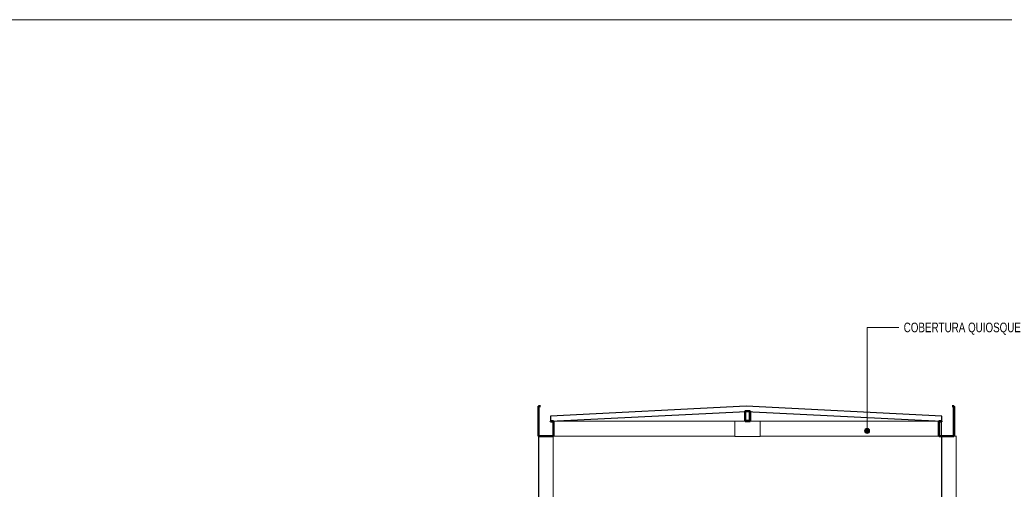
# Model space of a CAD drawing. Header units: millimetres. Extents: x -889849 to -835829, y 138522 to 158934.
# Tile 14 of 28: x -863180 to -853406, y 154274 to 158934. Entities that reach past the tile are written whole.
import ezdxf

# ---------------------------------------------------------------- set-up
doc = ezdxf.new("R2010")
doc.units = ezdxf.units.MM
doc.header["$XCLIPFRAME"] = 2
doc.linetypes.add('Tracejada', pattern=[6.35, 3.175, -3.175])
for name, color, linetype, lineweight in [('A-ROOF', 132, 'Continuous', 5), ('E-LITE-EQPM', 33, 'Continuous', 5), ('G-ANNO-REFR', 1, 'Tracejada', 5), ('G-ANNO-TEXT', 231, 'Continuous', 5), ('S-BEAM', 12, 'Continuous', 15), ('S-COLS', 52, 'Continuous', 15)]:
    doc.layers.add(name, color=color, linetype=linetype, lineweight=lineweight)
doc.styles.add('Swis721 LtCn BT_3', font='swisscl.ttf', dxfattribs={"height": 95})
picture_1 = doc.add_image_def('image1.png', size_in_pixel=(1000, 904))
picture_2 = doc.add_image_def('image2.png', size_in_pixel=(1500, 1617))
picture_3 = doc.add_image_def('image3.png', size_in_pixel=(1556, 1639))
pattern_1 = [(45, (-854619.73, 150500), (-125.7236, 125.7236), []), (45, (-854619.73, 150690.5), (-125.7236, 125.7236), [])]

# ---------------------------------------------------------------- blocks, each defined once
blk = doc.blocks.new('M_HSS-Hollow Structural Section-Column - 150 x 150-4342164-CORTE ESQUEMÁTICO')
at = {"layer": 'S-COLS', "lineweight": 5}
for p, q in [((-854025.6, 152350), (-854025.6, 154800)), ((-853885.6, 152350), (-853885.6, 154800))]:
    blk.add_line(p, q, dxfattribs=at)
blk = doc.blocks.new('_LUM_ LUMINARIA CILINDRICA DE SOBREPOR - SKY-S GC - ITAIM - SKY-S GC 36W-4425799-CORTE ESQUEMÁTICO')
at = {"layer": 'E-LITE-EQPM'}
for p, q in [((-856080.7, 154950), (-856080.7, 154798)), ((-856080.7, 154950), (-855975.4, 154950)), ((-855933.1, 154950), (-855830.7, 154950)), ((-855830.7, 154798), (-855830.7, 154950)), ((-855955.7, 154798), (-856080.7, 154798)), ((-855830.7, 154798), (-855955.7, 154798))]:
    blk.add_line(p, q, dxfattribs=at)

msp = doc.modelspace()

# ---------------------------------------------------------------- hatches: boundary and pattern name
at = {"layer": 'G-ANNO-TEXT'}
h = msp.add_hatch(color=7, dxfattribs=at)
edge = h.paths.add_edge_path(flags=0)
edge.add_arc((-854768.506, 154852.949), 25, 0, 360)
at = {"layer": 'S-BEAM', "lineweight": 5}
h = msp.add_hatch(dxfattribs=at)
h.set_pattern_fill('FP2_11', color=256, style=0, pattern_type=2)
h.set_pattern_definition(pattern_1)
h.paths.add_polyline_path([(-858020.621, 154800), (-857888.121, 154800.144), (-857882.657, 154803), (-857880.669, 154807.8), (-857880.669, 154950), (-857910.669, 154949.938), (-857910.669, 154947.9), (-857882.669, 154947.9), (-857883.098, 154806.765), (-857884.368, 154803.699), (-857888.469, 154802), (-858023.121, 154802.104), (-858026.97, 154803.699), (-858028.669, 154807.8), (-858028.385, 155092.887), (-858026.97, 155096.301), (-858022.869, 155098), (-858010.669, 155098), (-858010.669, 155100), (-858022.869, 155100), (-858028.669, 155097.028), (-858030.669, 155092.2), (-858030.621, 154807.683), (-858028.385, 154802.285), (-858022.869, 154800)], flags=0)
h = msp.add_hatch(dxfattribs=at)
h.set_pattern_fill('FP2_11', color=256, style=0, pattern_type=2)
h.set_pattern_definition(pattern_1)
h.paths.add_polyline_path([(-854029.302, 154800), (-853913.452, 154800), (-853907.652, 154802.972), (-853905.652, 154807.8), (-853905.652, 155092.2), (-853908.624, 155098), (-853913.452, 155100), (-853925.652, 155100), (-853925.652, 155098), (-853913.452, 155098), (-853909.351, 155096.301), (-853907.652, 155092.2), (-853907.937, 154807.113), (-853909.351, 154803.699), (-853913.452, 154802), (-854047.852, 154802), (-854051.953, 154803.699), (-854053.652, 154807.8), (-854053.652, 154947.9), (-854025.652, 154947.9), (-854026.152, 154949.963), (-854030.639, 154950), (-854055.652, 154949.659), (-854055.491, 154807.412), (-854052.68, 154802), (-854047.852, 154800), (-854030.639, 154800)], flags=0)
h = msp.add_hatch(dxfattribs=at)
h.set_pattern_fill('FP2_11', color=256, style=0, pattern_type=2)
h.set_pattern_definition(pattern_1)
h.paths.add_polyline_path([(-855975.279, 154950), (-855933.279, 154950), (-855930.451, 154951.172), (-855929.279, 154954), (-855929.299, 155045.12), (-855931.279, 155045.219), (-855931.279, 154954), (-855931.865, 154952.586), (-855933.279, 154952), (-855975.279, 154952), (-855976.694, 154952.586), (-855977.279, 154954), (-855977.279, 155046.607), (-855979.279, 155046), (-855979.279, 154954), (-855978.108, 154951.172), (-855976.694, 154950.586)], flags=0)

# ---------------------------------------------------------------- linework, layer by layer
at = {"layer": 'A-ROOF', "lineweight": 25}
for p, q in [((-855968.162, 155097.125), (-857910.671, 155000)), ((-857910.671, 154949.938), (-855968.162, 155047.063)), ((-854025.652, 155000), (-855968.162, 155097.125)), ((-855968.162, 155047.063), (-854025.652, 154949.938)), ((-857910.671, 155000), (-857910.671, 154949.938)), ((-854025.652, 154949.938), (-854025.652, 155000))]:
    msp.add_line(p, q, dxfattribs=at)
at = {"layer": 'G-ANNO-TEXT', "color": 7}
for p, q in [((-854768.506, 155879.999), (-854454.924, 155879.999)), ((-854768.506, 154852.949), (-854768.506, 155879.999))]:
    msp.add_line(p, q, dxfattribs=at)
msp.add_circle((-854768.506, 154852.949), 25, dxfattribs=at)
at = {"layer": 'S-BEAM', "lineweight": 50}
for p, q in [((-858010.669, 155100), (-858022.869, 155100)), ((-858010.669, 155098), (-858010.669, 155100)), ((-853913.452, 155100), (-853925.652, 155100)), ((-853925.652, 155100), (-853925.652, 155098)), ((-858030.669, 155092.2), (-858030.669, 154807.8)), ((-858028.669, 154807.8), (-858028.669, 155092.2)), ((-858022.869, 155098), (-858010.669, 155098)), ((-855979.279, 155046), (-855979.279, 154954)), ((-855977.279, 154954), (-855977.279, 155046)), ((-855933.279, 155050), (-855975.279, 155050)), ((-855975.279, 155048), (-855933.279, 155048)), ((-855931.279, 155046), (-855931.279, 154954)), ((-855929.279, 154954), (-855929.279, 155046)), ((-853925.652, 155098), (-853913.452, 155098)), ((-853907.652, 155092.2), (-853907.652, 154807.8)), ((-853905.652, 154807.8), (-853905.652, 155092.2)), ((-857880.669, 154950), (-857910.669, 154950)), ((-857910.669, 154950), (-857910.669, 154947.9)), ((-857910.669, 154947.9), (-857882.669, 154947.9)), ((-857882.669, 154947.9), (-857882.669, 154807.8)), ((-857880.669, 154807.8), (-857880.669, 154950)), ((-855933.279, 154952), (-855975.279, 154952)), ((-855975.279, 154950), (-855933.279, 154950)), ((-854055.652, 154950), (-854055.652, 154807.8)), ((-854025.652, 154950), (-854055.652, 154950)), ((-854053.652, 154807.8), (-854053.652, 154947.9)), ((-854053.652, 154947.9), (-854025.652, 154947.9)), ((-854025.652, 154947.9), (-854025.652, 154950)), ((-857888.469, 154802), (-858022.869, 154802)), ((-858022.869, 154800), (-857888.469, 154800)), ((-853913.452, 154802), (-854047.852, 154802)), ((-854047.852, 154800), (-853913.452, 154800))]:
    msp.add_line(p, q, dxfattribs=at)
at = {"layer": 'S-BEAM'}
for p, q in [((-856080.652, 154950), (-857880.621, 154950)), ((-854055.652, 154950), (-855830.652, 154950)), ((-854030.639, 154810), (-854030.639, 154940)), ((-857880.621, 154800), (-856080.652, 154800)), ((-855830.709, 154800), (-854047.852, 154800))]:
    msp.add_line(p, q, dxfattribs=at)
at = {"layer": 'S-BEAM', "lineweight": 50}
for centre, radius, start, end in [((-858022.869, 155092.2), 7.8, 90, 180), ((-853913.452, 155092.2), 7.8, 360, 90), ((-858022.869, 155092.2), 5.8, 90, 180), ((-855975.279, 155046), 4, 90, 180), ((-855975.279, 155046), 2, 90, 180), ((-855933.279, 155046), 4, 0, 90), ((-855933.279, 155046), 2, 0, 90), ((-853913.452, 155092.2), 5.8, 0, 90), ((-855975.279, 154954), 4, 180, 270), ((-855975.279, 154954), 2, 180, 270), ((-855933.279, 154954), 4, 270, 360), ((-855933.279, 154954), 2, 270, 360), ((-858022.869, 154807.8), 7.8, 180, 270), ((-858022.869, 154807.8), 5.8, 180, 270), ((-857888.469, 154807.8), 5.8, 270, 0), ((-857888.469, 154807.8), 7.8, 270, 0), ((-854047.852, 154807.8), 7.8, 180, 270), ((-854047.852, 154807.8), 5.8, 180, 270), ((-853913.452, 154807.8), 7.8, 270, 0), ((-853913.452, 154807.8), 5.8, 270, 360)]:
    msp.add_arc(centre, radius, start, end, dxfattribs=at)
at = {"layer": 'S-BEAM'}
for centre, start_param, end_param in [((-857880.621, 154940), 0.0000202, 0.26179939), ((-854030.639, 154940), 0.64891216, 1.57079633), ((-857880.621, 154810), 1.83259399, 3.14159265), ((-854030.639, 154810), 1.57079633, 2.50922494)]:
    msp.add_ellipse(centre, major_axis=(0, 10), ratio=0.000001, start_param=start_param, end_param=end_param, dxfattribs=at)
at = {"layer": 'S-COLS'}
for p, q in [((-858030.621, 154800), (-858030.621, 152350)), ((-858022.954, 154800), (-858030.621, 154800)), ((-857880.621, 154800), (-857888.387, 154800)), ((-854030.642, 154800), (-854030.642, 152350)), ((-853890.642, 154800), (-853913.452, 154800)), ((-853880.642, 154800), (-853890.642, 154800))]:
    msp.add_line(p, q, dxfattribs=at)

# ---------------------------------------------------------------- block references
at = {"layer": 'E-LITE-EQPM'}
msp.add_blockref('_LUM_ LUMINARIA CILINDRICA DE SOBREPOR - SKY-S GC - ITAIM - SKY-S GC 36W-4425799-CORTE ESQUEMÁTICO', (0, 0), dxfattribs=at)
at = {"layer": 'S-COLS', "lineweight": 5}
for p in [(-3999.979, 0), (0, 0)]:
    msp.add_blockref('M_HSS-Hollow Structural Section-Column - 150 x 150-4342164-CORTE ESQUEMÁTICO', p, dxfattribs=at)

# ---------------------------------------------------------------- texts
at = {"layer": 'G-ANNO-TEXT', "color": 7, "insert": (-854404.924, 155927.499), "char_height": 95, "width": 1386.91937, "attachment_point": 1, "style": 'Swis721 LtCn BT_3'}
msp.add_mtext('COBERTURA QUIOSQUE', dxfattribs=at)

# ---------------------------------------------------------------- pictures from other files: only their frames are drawn
at = {"layer": 'G-ANNO-REFR'}
image = msp.add_image(picture_2, insert=(-859192.805, 149714.929), size_in_units=(3710.145, 4000), dxfattribs=at)
image.set_boundary_path([(-12394.1066, 3896.72595), (-12394.1066, -2110.20276), (8283.3573, -2110.20276), (8283.3573, 3896.72595), (-12394.1066, 3896.72595)])
image.dxf.flags = 15
image = msp.add_image(picture_3, insert=(-863762.244, 147854.607), size_in_units=(6644.068, 7000), dxfattribs=at)
image.set_boundary_path([(-6109.3023, 2523.84313), (-6109.3023, -955.38866), (5868.36992, -955.38866), (5868.36992, 2523.84313), (-6109.3023, 2523.84313)])
image.dxf.flags = 15
image = msp.add_image(picture_3, insert=(-850069.344, 151295.254), size_in_units=(7536.06, 7939.778), dxfattribs=at)
image.set_boundary_path([(-8213.41235, 3129.35945), (-8213.41235, 61.94086), (2346.5436, 61.94086), (2346.5436, 3129.35945), (-8213.41235, 3129.35945)])
image.dxf.flags = 15
image = msp.add_image(picture_1, insert=(-857742.682, 150345.417), size_in_units=(5528, 5000), dxfattribs=at)
image.set_boundary_path([(-5807.90124, 2037.59494), (-5807.90124, -648.99185), (3443.9545, -648.99185), (3443.9545, 2037.59494), (-5807.90124, 2037.59494)])
image.dxf.flags = 15

doc.saveas('drawing.dxf')
